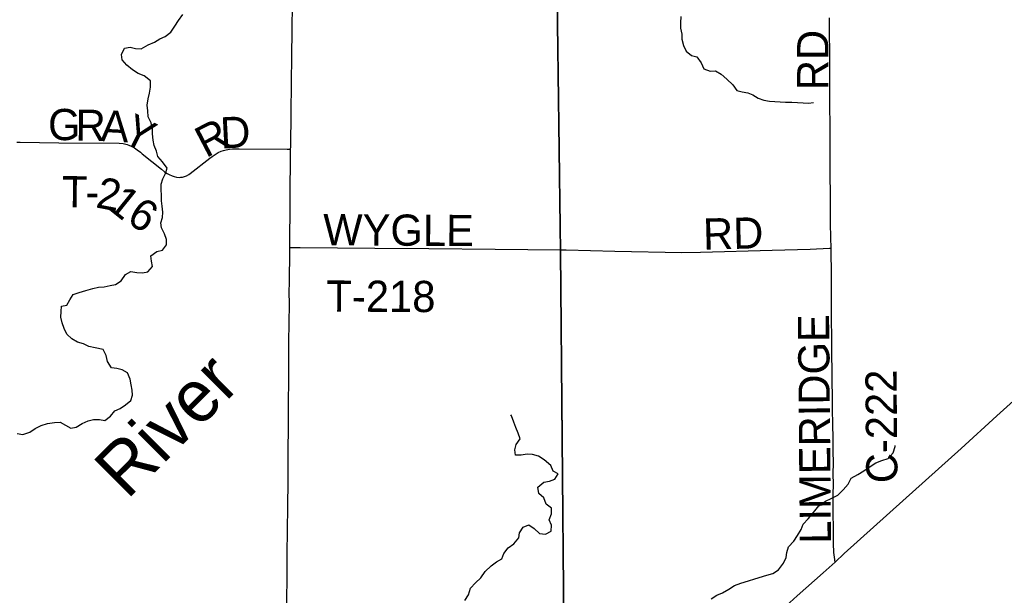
# Model space of a CAD drawing. Header units: feet. Extents: x 2113747 to 2516209, y 960708 to 1356798.
# Tile 127 of 253: x 2323162 to 2332625, y 1171152 to 1176686. Entities that reach past the tile are written whole.
import ezdxf

# ---------------------------------------------------------------- set-up
doc = ezdxf.new("R2010")
doc.units = ezdxf.units.FT
doc.header["$LTSCALE"] = 50
doc.header["$MEASUREMENT"] = 0
doc.linetypes.add('OhDOT_USTN3', pattern=[0.22, 0.165, -0.055])
for name, color, linetype in [('0_Xref', 7, 'Continuous'), ('GM_X_County_Road', 3, 'Continuous'), ('GM_X_County_Road_Text', 3, 'Continuous'), ('GM_X_Minor_River', 5, 'Continuous'), ('GM_X_Minor_River_Text', 5, 'Continuous'), ('GM_X_State_Route', 1, 'Continuous'), ('GM_X_Township', 251, 'OhDOT_USTN3'), ('GM_X_Township_Road', 4, 'Continuous'), ('GM_X_Township_Road_Text', 4, 'Continuous')]:
    doc.layers.add(name, color=color, linetype=linetype)
doc.styles.add('Styledgn030', font='dgn030.shx')
doc.styles.add('Styledgn031', font='dgn031.shx')

# ---------------------------------------------------------------- blocks, each defined once
blk = doc.blocks.new('POR')
at = {"layer": 'GM_X_County_Road', "flags": 128}
for points in [[(2330960.758016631, 1174488.923983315), (2330958.920749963, 1174592.040574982), (2330956.099233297, 1174725.143983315), (2330954.688474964, 1174943.089741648), (2330952.260658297, 1175254.572058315), (2330949.767224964, 1175497.386533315), (2330949.93126663, 1175697.517366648), (2330949.24229163, 1175832.097149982), (2330949.24229163, 1175979.767458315), (2330948.093999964, 1176071.597983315), (2330947.503449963, 1176271.794433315), (2330947.405024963, 1176405.750858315), (2330945.89584163, 1176520.317558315), (2330945.633374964, 1176621.892158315), (2330944.452274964, 1176703.683333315)], [(2330998.782874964, 1171470.426083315), (2330991.991549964, 1171519.212074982), (2330987.824891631, 1171562.223799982), (2330984.642483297, 1171649.362733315), (2330983.19891663, 1171728.069924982), (2330982.444324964, 1171826.494924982), (2330981.591308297, 1171908.482949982), (2330981.23041663, 1171944.572116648), (2330980.83671663, 1172056.218874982), (2330981.23041663, 1172125.017949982), (2330981.952199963, 1172216.750049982), (2330981.000758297, 1172321.310208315), (2330981.985008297, 1172422.556724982), (2330980.93514163, 1172540.108983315), (2330979.16349163, 1172625.049758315), (2330975.882658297, 1172831.414174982), (2330975.02964163, 1172903.526891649), (2330975.02964163, 1172972.391583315), (2330970.338049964, 1173295.684899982), (2330967.352491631, 1173480.395816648), (2330966.105774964, 1173565.795908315), (2330965.383991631, 1173868.091891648), (2330962.759324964, 1174247.684308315), (2330961.315758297, 1174457.657641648), (2330960.758016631, 1174488.923983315)]]:
    blk.add_lwpolyline(points, dxfattribs=at)
at = {"layer": 'GM_X_Minor_River', "flags": 128}
for points in [[(2329515.219999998, 1176717.68), (2329513.909999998, 1176655.51), (2329514.489999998, 1176603.38), (2329525.109999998, 1176547.36), (2329525.669999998, 1176497.24), (2329540.339999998, 1176437.26), (2329568.929999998, 1176383.47), (2329619.389999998, 1176341.96), (2329669.529999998, 1176328.52), (2329712.169999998, 1176270.87), (2329736.809999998, 1176213.02), (2329797.069999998, 1176189.68), (2329848.999999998, 1176194.3), (2329903.369999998, 1176160.85), (2329957.889999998, 1176113.39), (2330014.479999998, 1176059.92), (2330053.079999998, 1176006.24), (2330107.219999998, 1175992.84), (2330159.319999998, 1175983.43), (2330209.529999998, 1175963.98), (2330259.889999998, 1175930.49), (2330314.099999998, 1175911.08), (2330368.199999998, 1175901.7)], [(2324127.689999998, 1172948.79), (2324179.319999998, 1172981.48), (2324230.839999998, 1173024.19), (2324246.279999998, 1173074.49), (2324243.719999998, 1173124.58), (2324235.139999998, 1173176.61), (2324222.539999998, 1173230.6), (2324197.869999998, 1173290.46), (2324145.549999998, 1173319.92), (2324095.429999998, 1173331.36), (2324045.349999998, 1173338.79), (2324004.689999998, 1173398.46), (2323994.019999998, 1173458.49), (2323963.409999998, 1173514.26), (2323889.219999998, 1173531.43), (2323827.069999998, 1173544.74), (2323776.799999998, 1173570.22), (2323718.639999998, 1173585.57), (2323664.289999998, 1173617.01), (2323613.779999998, 1173662.54), (2323591.189999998, 1173716.41), (2323570.589999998, 1173770.3), (2323557.969999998, 1173826.3), (2323559.359999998, 1173880.44), (2323564.779999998, 1173932.64), (2323616.679999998, 1173941.27), (2323644.109999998, 1173991.71), (2323677.549999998, 1174042.22), (2323733.309999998, 1174062.93), (2323799.079999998, 1174083.75), (2323864.879999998, 1174100.57), (2323918.739999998, 1174113.23), (2323972.679999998, 1174117.87), (2324030.529999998, 1174130.58), (2324082.399999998, 1174141.22), (2324138.009999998, 1174175.95), (2324179.349999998, 1174234.58), (2324231.009999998, 1174265.27), (2324289.109999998, 1174255.93), (2324341.159999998, 1174250.52), (2324395.039999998, 1174261.18), (2324438.469999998, 1174311.82), (2324429.889999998, 1174363.84), (2324423.309999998, 1174415.89), (2324480.849999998, 1174456.67), (2324534.679999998, 1174471.34), (2324572.119999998, 1174521.9), (2324573.529999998, 1174574.05), (2324552.929999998, 1174627.95), (2324526.319999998, 1174683.77), (2324519.759999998, 1174733.82), (2324533.199999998, 1174784.1), (2324538.609999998, 1174836.29), (2324531.989999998, 1174892.36), (2324525.419999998, 1174944.41), (2324524.809999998, 1174998.54), (2324522.229999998, 1175050.64), (2324521.629999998, 1175104.77), (2324537.039999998, 1175157.08), (2324564.489999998, 1175207.53), (2324579.899999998, 1175259.84), (2324533.239999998, 1175319.44), (2324490.679999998, 1175371.07), (2324476.099999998, 1175423.03), (2324453.489999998, 1175476.9), (2324444.919999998, 1175528.93), (2324438.269999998, 1175586.99), (2324439.709999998, 1175637.14), (2324427.099999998, 1175693.14), (2324398.449999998, 1175750.94), (2324393.809999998, 1175809.04), (2324387.209999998, 1175863.09), (2324396.509999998, 1175925.36), (2324409.909999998, 1175979.66), (2324419.259999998, 1176037.9), (2324418.589999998, 1176098.05), (2324360.059999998, 1176145.48), (2324301.839999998, 1176166.86), (2324245.449999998, 1176202.29), (2324192.939999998, 1176247.79), (2324146.379999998, 1176299.37), (2324141.799999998, 1176351.45), (2324169.119999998, 1176411.92), (2324223.019999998, 1176420.57), (2324275.139999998, 1176409.15), (2324331.179999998, 1176405.8), (2324396.759999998, 1176442.66), (2324456.459999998, 1176469.43), (2324508.109999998, 1176500.11), (2324561.829999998, 1176524.8), (2324613.369999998, 1176565.51), (2324652.709999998, 1176624.12), (2324688.099999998, 1176678.67), (2324729.469999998, 1176735.29)], [(2330368.199999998, 1175901.7), (2330420.239999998, 1175898.3), (2330472.239999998, 1175896.92), (2330522.279999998, 1175893.5), (2330584.289999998, 1175892.22), (2330638.299999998, 1175890.86), (2330692.349999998, 1175885.48), (2330744.389999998, 1175882.09), (2330790.299999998, 1175888.65)], [(2323138.489999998, 1172706.61), (2323192.589999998, 1172697.22), (2323260.329999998, 1172720.07), (2323311.909999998, 1172756.76), (2323367.589999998, 1172785.48), (2323429.399999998, 1172802.25), (2323497.269999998, 1172813.07), (2323551.239999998, 1172815.71), (2323601.559999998, 1172786.22), (2323653.859999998, 1172758.77), (2323705.759999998, 1172767.4), (2323761.339999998, 1172804.14), (2323821.059999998, 1172828.9), (2323872.889999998, 1172843.55), (2323930.889999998, 1172842.22), (2323980.999999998, 1172832.78), (2324036.539999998, 1172873.54), (2324075.969999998, 1172924.12), (2324127.689999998, 1172948.79)], [(2327439.979999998, 1171103.22), (2327475.389999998, 1171155.76), (2327494.659999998, 1171220.14), (2327544.069999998, 1171272.85), (2327595.539999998, 1171319.58), (2327634.859999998, 1171380.18), (2327692.249999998, 1171434.99), (2327743.799999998, 1171473.69), (2327795.479999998, 1171502.37), (2327814.919999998, 1171552.72), (2327856.299999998, 1171607.34), (2327911.859999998, 1171646.1), (2327959.229999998, 1171702.78), (2327966.659999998, 1171753), (2328000.069999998, 1171805.52), (2328055.789999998, 1171830.24), (2328106.209999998, 1171792.74), (2328156.729999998, 1171745.22), (2328214.789999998, 1171739.89), (2328270.459999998, 1171768.61), (2328271.809999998, 1171826.77), (2328251.229999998, 1171878.66), (2328272.599999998, 1171935.05), (2328273.989999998, 1171989.19), (2328221.559999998, 1172028.67), (2328200.889999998, 1172088.58), (2328150.409999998, 1172132.09), (2328141.759999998, 1172190.13), (2328199.189999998, 1172240.94), (2328253.109999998, 1172247.59), (2328304.879999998, 1172268.25), (2328338.289999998, 1172320.77), (2328288.009999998, 1172346.24), (2328267.399999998, 1172400.13), (2328202.819999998, 1172453.5), (2328148.409999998, 1172490.95), (2328090.249999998, 1172506.3), (2328038.209999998, 1172509.7), (2327982.339999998, 1172499.01), (2327928.319999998, 1172500.38), (2327921.759999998, 1172550.42), (2327935.199999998, 1172600.71), (2327970.569999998, 1172657.27), (2327953.989999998, 1172709.2), (2327931.359999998, 1172765.07), (2327910.789999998, 1172816.95), (2327888.099999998, 1172878.84), (2327882.019999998, 1172886.79)], [(2330456.359999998, 1171397.44), (2330501.639999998, 1171462.14), (2330529.049999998, 1171514.58), (2330536.479999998, 1171564.79), (2330549.899999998, 1171617.09), (2330601.279999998, 1171671.82), (2330636.669999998, 1171726.38), (2330674.029999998, 1171782.95), (2330693.449999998, 1171835.31), (2330740.849999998, 1171888), (2330792.169999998, 1171948.76), (2330841.459999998, 1172011.49), (2330906.929999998, 1172058.38), (2330960.649999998, 1172083.07), (2331024.279999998, 1172115.9), (2331075.709999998, 1172166.62), (2331123.109999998, 1172219.31), (2331154.449999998, 1172277.83), (2331216.059999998, 1172312.64), (2331273.639999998, 1172349.41), (2331327.249999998, 1172384.12), (2331390.789999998, 1172424.98), (2331448.529999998, 1172447.71), (2331508.289999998, 1172468.46), (2331557.699999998, 1172521.18), (2331575.019999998, 1172581.53), (2331576.909999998, 1172591.58)], [(2329807.569999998, 1171117.12), (2329861.149999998, 1171153.85), (2329916.889999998, 1171176.55), (2329978.489999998, 1171211.37), (2330032.099999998, 1171246.08), (2330091.839999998, 1171268.84), (2330165.589999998, 1171289.76), (2330227.349999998, 1171310.53), (2330342.969999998, 1171343.97), (2330400.759999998, 1171362.7), (2330456.359999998, 1171397.44)]]:
    blk.add_lwpolyline(points, dxfattribs=at)
at = {"layer": 'GM_X_State_Route', "flags": 128}
blk.add_lwpolyline([(2328418.840989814, 1169153.388009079), (2328572.508199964, 1169292.608916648), (2328962.107158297, 1169638.802449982), (2329174.114608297, 1169830.009416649), (2329310.36761663, 1169953.434366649), (2329527.230699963, 1170149.103266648), (2329691.206749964, 1170295.559666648), (2329893.43731663, 1170478.105233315), (2330044.093183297, 1170611.963233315), (2330189.20444163, 1170743.819924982), (2330326.40889163, 1170865.210758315), (2330493.862624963, 1171017.605466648), (2330634.938458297, 1171145.426733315), (2330884.445833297, 1171368.621824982), (2330998.782874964, 1171470.426083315), (2331087.168524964, 1171554.382608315), (2331651.242199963, 1172060.582383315), (2332210.197774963, 1172562.221799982), (2332554.389999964, 1172876.197549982), (2333063.247249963, 1173335.579833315)], dxfattribs=at)
at = {"layer": 'GM_X_Township', "flags": 128}
for points in [[(2298809.552371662, 1195370.559254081), (2299323.751343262, 1195370.349254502), (2300042.469905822, 1195361.869271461), (2303164.934510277, 1195327.765813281), (2305509.148972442, 1195320.509354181), (2308630.391721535, 1195310.220774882), (2313387.729105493, 1195294.539122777), (2318541.547387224, 1195277.550547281), (2322464.445061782, 1195264.619465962), (2323786.211051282, 1195265.080098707), (2328174.653641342, 1195266.609461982), (2328207.918533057, 1193014.615202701), (2328270.019257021, 1188810.468829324), (2328244.03023379, 1184236.391627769), (2328255.735384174, 1182375.384132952), (2328359.761746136, 1174454.686247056), (2328406.963701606, 1169147.714551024), (2328408.376027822, 1168988.925043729), (2328233.34529981, 1168990.140212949), (2325683.235568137, 1169007.844617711), (2325636.833735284, 1169001.657706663), (2325525.469336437, 1169000.110978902), (2322514.88788185, 1168974.462541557), (2318230.36721363, 1168931.33672589), (2313730.972370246, 1168875.470770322), (2311770.234993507, 1168874.931894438), (2309530.217540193, 1168866.870020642), (2299913.952437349, 1168806.127110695), (2299325.970550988, 1168799.366696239), (2298939.301504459, 1168800.085069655), (2298913.174567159, 1169574.758189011), (2298946.332272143, 1174137.999631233), (2298965.07823332, 1174519.167508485), (2298960.083371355, 1176941.611980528), (2298951.574551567, 1181068.281267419), (2298921.632701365, 1183253.882760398), (2298900.352900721, 1185554.379742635), (2298894.054567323, 1187465.165846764), (2298891.265178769, 1190227.111082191), (2298809.552371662, 1195370.559254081)], [(2328174.653641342, 1195266.609461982), (2330756.318839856, 1195208.406991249), (2336453.507083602, 1195161.109672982), (2338450.182976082, 1195156.874746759), (2340041.449907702, 1195153.499688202), (2340984.978020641, 1195137.559720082), (2344004.701981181, 1195133.679727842), (2347305.735379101, 1195156.479682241), (2353908.166545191, 1195164.073583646), (2353946.472097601, 1190013.629967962), (2354010.661969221, 1187061.995871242), (2354040.411909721, 1184707.640579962), (2354064.311861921, 1181402.667189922), (2354255.731479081, 1169691.230612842), (2337592.175209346, 1169175.190249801), (2337502.395791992, 1169178.998847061), (2337093.624016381, 1169168.156094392), (2336806.047346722, 1169160.528066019), (2333725.040060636, 1169120.628090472), (2332930.173006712, 1169098.445754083), (2328408.376027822, 1168988.925043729), (2328406.963701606, 1169147.714551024), (2328359.761746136, 1174454.686247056), (2328255.735384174, 1182375.384132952), (2328244.03023379, 1184236.391627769), (2328270.019257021, 1188810.468829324), (2328207.918533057, 1193014.615202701), (2328174.653641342, 1195266.609461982)]]:
    blk.add_lwpolyline(points, dxfattribs=at)
at = {"layer": 'GM_X_Township_Road', "flags": 128}
for points in [[(2325766.444258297, 1175441.415516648), (2325766.805149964, 1175463.331483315), (2325771.824824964, 1175794.826883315), (2325778.648958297, 1176345.153866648), (2325781.601708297, 1176571.596983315), (2325784.390416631, 1176853.978308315)], [(2323134.986266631, 1175507.885199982), (2323166.219799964, 1175507.524308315), (2323538.299108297, 1175503.390458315), (2324118.416058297, 1175497.353724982), (2324157.12989163, 1175493.941658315), (2324194.793858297, 1175485.837999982), (2324212.805633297, 1175479.276333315), (2324233.409266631, 1175470.450891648), (2324264.150674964, 1175452.570349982), (2324291.053508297, 1175434.164874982), (2324322.713549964, 1175411.067808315), (2324339.768442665, 1175397.2525944)], [(2324339.768442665, 1175397.2525944), (2324523.927058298, 1175248.076008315), (2324555.521483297, 1175223.994691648), (2324580.521433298, 1175207.623333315), (2324597.97546663, 1175197.977683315), (2324628.421599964, 1175184.296608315), (2324647.417624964, 1175177.767749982), (2324670.31784163, 1175172.354374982), (2324693.84141663, 1175169.992174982), (2324707.358449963, 1175170.320258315), (2324727.502766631, 1175172.879308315), (2324747.023724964, 1175178.292683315), (2324765.724474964, 1175185.904216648), (2324786.45934163, 1175196.895008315), (2324800.402883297, 1175206.146958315), (2324989.60854163, 1175352.898633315), (2325013.525816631, 1175369.958966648), (2325039.805291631, 1175389.315883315), (2325070.02176663, 1175408.016633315), (2325098.991524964, 1175421.960174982), (2325120.316941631, 1175428.882733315), (2325145.316891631, 1175435.017891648), (2325177.30501663, 1175440.103183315), (2325206.504433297, 1175442.695041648), (2325271.858633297, 1175444.827583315), (2325733.898391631, 1175441.645174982), (2325766.444258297, 1175441.415516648)], [(2325758.996766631, 1174496.076199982), (2325763.097808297, 1174948.667158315), (2325762.408833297, 1175046.567224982), (2325764.639799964, 1175332.163766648), (2325766.444258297, 1175441.415516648)], [(2325728.714674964, 1171024.757683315), (2325730.289474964, 1171155.400466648), (2325731.897083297, 1171271.541966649), (2325733.50469163, 1171427.414358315), (2325734.357708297, 1171615.406108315), (2325735.932508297, 1171710.911166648), (2325736.75271663, 1171815.602558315), (2325739.90231663, 1171963.076016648), (2325740.689716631, 1172056.284491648), (2325741.509924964, 1172193.849833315), (2325743.215958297, 1172286.467758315), (2325743.15034163, 1172335.483408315), (2325743.183149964, 1172417.766708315), (2325742.231708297, 1172486.434549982), (2325742.789449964, 1172594.636433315), (2325744.725141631, 1172712.254308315), (2325745.479733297, 1172859.924616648), (2325745.643774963, 1172961.302366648), (2325745.971858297, 1172964.189499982), (2325746.037474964, 1173023.375733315), (2325747.021724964, 1173069.077741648), (2325749.05584163, 1173151.262616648), (2325747.448233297, 1173299.523474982), (2325748.301249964, 1173480.592666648), (2325749.908858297, 1173597.455949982), (2325752.40229163, 1173758.282399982), (2325753.87866663, 1173965.040516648), (2325753.18969163, 1174055.230624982), (2325755.584699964, 1174171.798633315), (2325756.33929163, 1174269.928358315), (2325757.126691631, 1174350.177541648), (2325758.996766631, 1174496.076199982)], [(2325758.996766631, 1174496.076199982), (2325858.832524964, 1174495.485649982), (2326576.383583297, 1174490.039466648), (2327094.263124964, 1174485.708766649), (2327733.369458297, 1174481.017174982), (2328359.549308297, 1174473.208791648)], [(2328359.549308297, 1174473.208791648), (2328412.895658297, 1174472.519816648), (2328881.03776663, 1174461.758683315), (2329526.70576663, 1174448.307266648), (2329704.920633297, 1174449.127474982), (2330394.387758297, 1174469.206174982), (2330758.69149163, 1174478.097233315), (2330945.370908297, 1174488.103774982), (2330960.758016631, 1174488.923983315)]]:
    blk.add_lwpolyline(points, dxfattribs=at)
at = {"layer": 'GM_X_County_Road_Text', "char_height": 300.0000000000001, "attachment_point": 7, "line_spacing_factor": 0.8, "style": 'Styledgn030'}
for s, insert, rotation in [('{\\Fdgn000|c0;\\C256;RD}', (2330933.55684528, 1176008.189170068), 90), ('{\\Fdgn000|c0;\\C256;LIMERIDGE}', (2330964.266045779, 1171648.467239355), 90.497124), ('{\\Fdgn000|c0;\\C256;C-222}', (2331603.507340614, 1172231.109077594), 90.55004100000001)]:
    blk.add_mtext(s, dxfattribs=dict(at, insert=insert, rotation=rotation))
at = {"layer": 'GM_X_Minor_River_Text', "insert": (2324200.529736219, 1172059.758024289), "char_height": 500.27106, "attachment_point": 7, "rotation": 44.97245555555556, "line_spacing_factor": 0.8, "style": 'Styledgn031'}
blk.add_mtext('{\\Fdgn000|c0;\\C256;River}', dxfattribs=at)
at = {"layer": 'GM_X_Township_Road_Text', "char_height": 300.0000000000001, "attachment_point": 7, "line_spacing_factor": 0.8, "style": 'Styledgn030'}
for s, insert, rotation in [('{\\Fdgn000|c0;\\C256;G}', (2323433.169494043, 1175525.639504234), 359.267767), ('{\\Fdgn000|c0;\\C256;R}', (2323697.08807465, 1175522.266480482), 359.250619), ('{\\Fdgn000|c0;\\C256;A}', (2323936.630541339, 1175519.264593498), 357.051734), ('{\\Fdgn000|c0;\\C256;Y}', (2324129.748176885, 1175524.25617605), 333.447985), ('{\\Fdgn000|c0;\\C256;D}', (2325096.94817901, 1175446.330144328), 2.915524), ('{\\Fdgn000|c0;\\C256;R}', (2324951.943823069, 1175352.331359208), 27.56003000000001), ('{\\Fdgn000|c0;\\C256;T}', (2323568.734614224, 1174882.527389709), 359.541438), ('{\\Fdgn000|c0;\\C256;2}', (2323884.165904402, 1174882.944346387), 349.142187), ('{\\Fdgn000|c0;\\C256;1}', (2323987.484147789, 1174884.312915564), 321.18659199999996), ('{\\Fdgn000|c0;\\C256;-}', (2323793.135984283, 1174880.73137466), 359.543879), ('{\\Fdgn000|c0;\\C256;6}', (2324174.77059898, 1174737.890036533), 328.318344), ('{\\Fdgn000|c0;\\C256;WYGLE}', (2326077.840204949, 1174513.649729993), 359.618291), ('{\\Fdgn000|c0;\\C256;RD}', (2329733.225223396, 1174473.942664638), 1.4825609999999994), ('{\\Fdgn000|c0;\\C256;T-218}', (2326109.474671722, 1173874.908655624), 359.719298)]:
    blk.add_mtext(s, dxfattribs=dict(at, insert=insert, rotation=rotation))

msp = doc.modelspace()

# ---------------------------------------------------------------- block references
at = {"layer": '0_Xref'}
msp.add_blockref('POR', (0, 0), dxfattribs=at)

doc.saveas('drawing.dxf')
